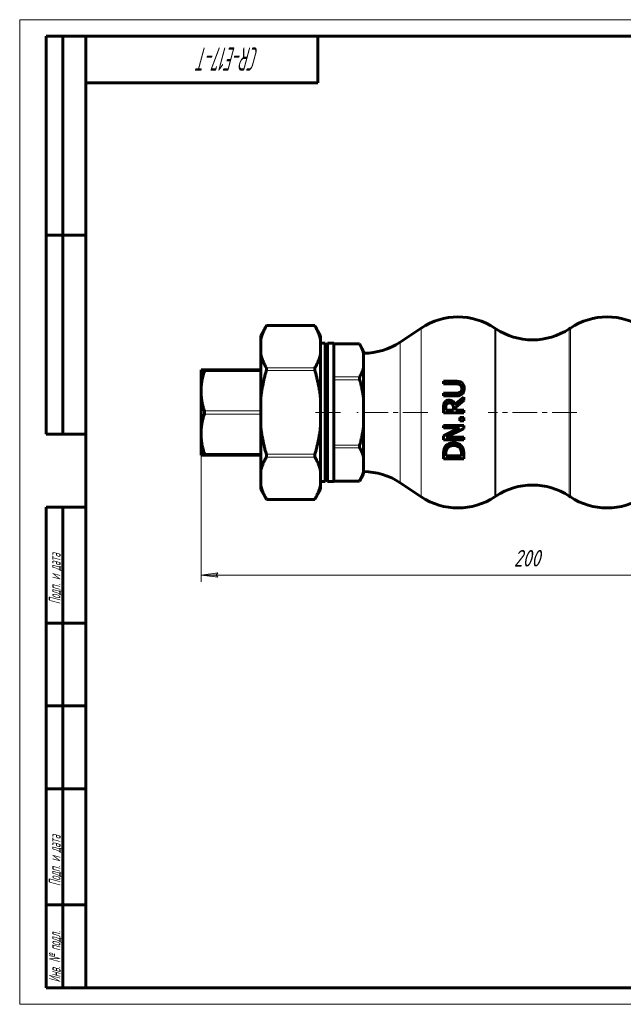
# Model space of a CAD drawing. Header units: millimetres. Extents: x 0 to 420, y 0 to 297.
# Tile 1 of 2: x 0 to 182, y 0 to 297. Entities that reach past the tile are written whole.
import ezdxf

# ---------------------------------------------------------------- set-up
doc = ezdxf.new("R2010")
doc.units = ezdxf.units.MM
for name, pattern in [('K5LT_AXLED', [12, 7.5, -1.5, 1.5, -1.5]), ('K5LT_BASIC', [0]), ('K5LT_THIN', [0])]:
    doc.linetypes.add(name, pattern=pattern)
doc.layers.add('Системный слой', color=7, linetype='Continuous')
doc.layers.add('Системный слой (1)', color=251, linetype='Continuous', true_color=0x6c6c6c)
doc.styles.add('KDIMTEXTSTYLE', font='GOST_AU.SHX', dxfattribs={"width": 0.96, "oblique": 15, "height": 5})
doc.styles.add('KTEXTSTYLE', font='GOST_AU.SHX', dxfattribs={"width": 0.56, "height": 5})
doc.dimstyles.new('KDIMSTYLE (1.00)', dxfattribs={"dimtxt": 5, "dimasz": 1, "dimexe": 2, "dimexo": 0, "dimgap": 1, "dimtad": 1, "dimtxsty": 'KDIMTEXTSTYLE', "dimsah": 1, "dimcen": 0, "dimdle": 1, "dimadec": 0, "dimazin": 0, "dimtfac": 0.667, "dimtmove": 0, "dimatfit": 3, "dimfxl": 1, "dimtvp": 1, "dimtolj": 1, "dimtzin": 0, "dimarcsym": 0})

# ---------------------------------------------------------------- blocks, each defined once
blk = doc.blocks.new('D0')
at = {"layer": 'Системный слой (1)'}
for points in [[(59.27, 129.46), (59.77, 130.12), (54.77, 129.46), (59.77, 128.8)], [(254.77, 129.46), (249.77, 130.12), (250.27, 129.46), (249.77, 128.8)]]:
    blk.add_hatch(color=7, dxfattribs=at).paths.add_polyline_path(points)
at = {"layer": 'Системный слой (1)', "color": 7, "linetype": 'K5LT_THIN', "lineweight": 18, "true_color": 0xffffff}
for p, q in [((254.77, 168.39), (254.77, 127.46)), ((54.77, 165.68), (54.77, 127.46)), ((54.77, 129.46), (59.77, 130.12)), ((59.77, 128.8), (54.77, 129.46)), ((59.77, 130.12), (59.27, 129.46)), ((59.27, 129.46), (59.77, 128.8)), ((250.27, 129.46), (249.77, 130.12)), ((249.77, 130.12), (254.77, 129.46)), ((254.77, 129.46), (249.77, 128.8)), ((249.77, 128.8), (250.27, 129.46))]:
    blk.add_line(p, q, dxfattribs=at)
blk.add_wipeout([(149.1, 130.46), (149.1, 137.84), (159.99, 137.84), (159.99, 130.46)]).dxf.layer = 'Системный слой (1)'
blk.add_line((54.77, 129.46), (254.77, 129.46), dxfattribs=at)
at = {"layer": 'Системный слой (1)', "color": 7, "insert": (149.1, 137.05), "char_height": 5, "attachment_point": 1, "style": 'KTEXTSTYLE'}
blk.add_mtext('\\H5.0;\\W1.000;\\Q15;\\Q15;\\W0.960;200', dxfattribs=at)
blk = doc.blocks.new('KDIMARROW_01')
at = {"layer": 'Системный слой'}
blk.add_hatch(color=0, dxfattribs=at).paths.add_polyline_path([(-5, -0.66), (0, 0), (-5, 0.66), (-4.5, 0)])
at = {"layer": 'Системный слой', "color": 0, "linetype": 'K5LT_THIN', "lineweight": 18}
for p, q in [((-4.5, 0), (-5, 0.66)), ((-5, 0.66), (0, 0)), ((0, 0), (-5, -0.66)), ((-5, -0.66), (-4.5, 0))]:
    blk.add_line(p, q, dxfattribs=at)
at = {"layer": 'Системный слой (1)', "color": 0, "linetype": 'K5LT_THIN', "lineweight": 18}
blk.add_line((347.5, 178.53), (346.5, 178.53), dxfattribs=at)
blk = doc.blocks.new('U14')
at = {"color": 7, "linetype": 'K5LT_THIN', "lineweight": 18, "true_color": 0xffffff}
for p, q in [((0, 0), (0, 297)), ((0, 297), (420, 297)), ((420, 0), (0, 0))]:
    blk.add_line(p, q, dxfattribs=at)
at = {"color": 143, "linetype": 'K5LT_BASIC', "lineweight": 60, "true_color": 0x33acca}
for p, q in [((8, 172), (8, 292)), ((20, 292), (8, 292)), ((13, 172), (13, 292)), ((20, 5), (20, 292)), ((20, 292), (415, 292)), ((90, 292), (90, 278)), ((90, 278), (20, 278)), ((20, 232), (8, 232)), ((20, 172), (8, 172)), ((8, 5), (8, 150)), ((20, 150), (8, 150)), ((13, 5), (13, 150)), ((20, 115), (8, 115)), ((20, 90), (8, 90)), ((20, 65), (8, 65)), ((20, 30), (8, 30)), ((20, 5), (8, 5)), ((415, 5), (20, 5))]:
    blk.add_line(p, q, dxfattribs=at)
at = {"color": 7, "attachment_point": 1, "style": 'KTEXTSTYLE'}
for s, insert, char_height, rotation in [('\\H5.0;\\W1.000;\\Q15;\\Q15;\\W0.560;\\H7.00;CR-E17-T', (72.2, 281.64), 7, 180), ('\\H5.0;\\W1.000;\\Q15;\\Q15;\\W0.560;\\H3.50;Подп. и дата', (8.82, 120.66), 3.5, 90), ('\\H5.0;\\W1.000;\\Q15;\\Q15;\\W0.560;\\H3.50;Подп. и дата', (8.82, 35.66), 3.5, 90), ('\\H5.0;\\W1.000;\\Q15;\\Q15;\\W0.560;\\H3.50;Инв. № подл.', (8.82, 6.57), 3.5, 90)]:
    blk.add_mtext(s, dxfattribs=dict(at, insert=insert, char_height=char_height, rotation=rotation))

msp = doc.modelspace()

# ---------------------------------------------------------------- linework, layer by layer
at = {"layer": 'Системный слой (1)', "color": 143, "linetype": 'K5LT_BASIC', "lineweight": 60, "true_color": 0x33acca}
for p, q in [((72.77, 201.768), (74.497, 204.76)), ((74.497, 204.76), (74.423, 204.626)), ((74.497, 204.76), (89.043, 204.76)), ((90.77, 201.768), (89.043, 204.76)), ((89.117, 204.626), (89.043, 204.76)), ((114.809, 199.738), (121.176, 203.983)), ((143.676, 203.775), (143.364, 203.983)), ((165.864, 203.775), (166.176, 203.983)), ((72.77, 200.434), (72.77, 201.768)), ((72.77, 196.202), (72.77, 200.434)), ((90.77, 201.768), (90.77, 200.434)), ((90.77, 196.202), (90.77, 200.434)), ((92.149, 199.379), (90.77, 199.379)), ((92.149, 157.679), (92.149, 199.379)), ((92.891, 198.095), (92.149, 199.379)), ((92.891, 199.379), (92.891, 157.679)), ((94.77, 199.379), (92.891, 199.379)), ((94.77, 157.679), (94.77, 199.379)), ((94.77, 199.225), (102.524, 199.225)), ((102.598, 199.091), (102.524, 199.225)), ((103.77, 197.066), (102.524, 199.225)), ((72.77, 182.761), (72.77, 196.202)), ((90.77, 196.202), (90.77, 182.761)), ((103.77, 197.066), (103.77, 196.262)), ((103.77, 196.262), (103.77, 192.072)), ((54.77, 191.379), (55.726, 191.38)), ((54.77, 185.959), (54.77, 191.379)), ((55.726, 191.38), (72.77, 191.38)), ((72.77, 191.38), (55.726, 191.38)), ((103.77, 192.072), (103.77, 182.72)), ((127.907, 187.96), (127.907, 187.149)), ((131.713, 187.96), (127.907, 187.96)), ((127.907, 187.149), (131.733, 187.149)), ((54.77, 183.95), (54.77, 185.959)), ((127.907, 184.356), (127.907, 183.546)), ((131.713, 184.356), (127.907, 184.356)), ((54.77, 173.109), (54.77, 183.95)), ((72.77, 174.298), (72.77, 182.761)), ((90.77, 174.298), (90.77, 182.761)), ((103.77, 182.72), (103.77, 174.339)), ((127.907, 183.546), (131.713, 183.546)), ((134.007, 183.136), (131.352, 180.965)), ((131.579, 180.155), (134.007, 182.083)), ((134.007, 182.083), (134.007, 183.136)), ((127.907, 179.987), (127.907, 178.415)), ((127.907, 178.415), (134.007, 178.415)), ((128.609, 179.225), (128.609, 180.031)), ((130.902, 179.225), (128.609, 179.225)), ((130.902, 179.937), (130.902, 179.225)), ((131.579, 179.225), (131.579, 180.155)), ((134.007, 179.225), (131.579, 179.225)), ((134.007, 178.415), (134.007, 179.225)), ((132.84, 177.011), (132.84, 176.032)), ((134.007, 177.011), (132.84, 177.011)), ((132.84, 176.032), (134.007, 176.032)), ((134.007, 176.032), (134.007, 177.011)), ((54.77, 171.1), (54.77, 173.109)), ((72.77, 160.856), (72.77, 174.298)), ((90.77, 174.298), (90.77, 160.856)), ((103.77, 174.339), (103.77, 164.987)), ((134.007, 174.638), (127.907, 174.638)), ((127.907, 174.638), (127.907, 173.882)), ((132.736, 173.882), (127.907, 171.425)), ((127.907, 173.882), (132.736, 173.882)), ((128.747, 171.029), (134.007, 173.728)), ((134.007, 173.728), (134.007, 174.638)), ((54.77, 165.679), (54.77, 171.1)), ((127.907, 171.425), (127.907, 170.273)), ((127.907, 170.273), (134.007, 170.273)), ((134.007, 171.029), (128.747, 171.029)), ((134.007, 170.273), (134.007, 171.029)), ((55.726, 165.68), (54.77, 165.679)), ((54.77, 165.679), (55.726, 165.679)), ((54.77, 165.679), (54.77, 165.679)), ((72.77, 165.679), (55.726, 165.679)), ((55.726, 165.679), (72.77, 165.679)), ((103.77, 164.987), (103.77, 160.797)), ((127.907, 165.972), (127.907, 164.583)), ((127.907, 164.583), (134.007, 164.583)), ((128.609, 165.394), (128.609, 166.012)), ((133.305, 165.394), (128.609, 165.394)), ((133.305, 166.012), (133.305, 165.394)), ((134.007, 164.583), (134.007, 165.987)), ((72.77, 156.625), (72.77, 160.856)), ((90.77, 156.625), (90.77, 160.856)), ((103.77, 160.797), (103.77, 159.993)), ((92.149, 157.679), (90.77, 157.679)), ((92.891, 158.964), (92.149, 157.679)), ((94.77, 157.679), (92.891, 157.679)), ((94.77, 157.834), (102.524, 157.834)), ((103.77, 159.993), (102.524, 157.834)), ((72.77, 155.291), (72.77, 156.625)), ((72.77, 155.291), (74.497, 152.299)), ((90.77, 155.291), (89.043, 152.299)), ((90.77, 156.625), (90.77, 155.291)), ((114.809, 157.32), (121.176, 153.075)), ((74.423, 152.433), (74.497, 152.299)), ((74.497, 152.299), (89.043, 152.299)), ((89.043, 152.299), (89.117, 152.433)), ((143.676, 153.283), (143.364, 153.075)), ((165.864, 153.283), (166.176, 153.075))]:
    msp.add_line(p, q, dxfattribs=at)
at = {"layer": 'Системный слой (1)', "color": 7, "linetype": 'K5LT_THIN', "lineweight": 18, "true_color": 0xffffff}
for p, q in [((74.423, 204.626), (89.117, 204.626)), ((121.176, 203.983), (121.176, 153.075)), ((143.364, 153.075), (143.364, 203.983)), ((143.676, 203.775), (143.676, 153.283)), ((165.864, 153.283), (165.864, 203.775)), ((166.176, 203.983), (166.176, 153.075)), ((94.77, 199.091), (102.598, 199.091)), ((114.809, 157.32), (114.809, 199.738)), ((55.726, 190.88), (72.77, 190.88)), ((89.117, 192.011), (74.423, 192.011)), ((74.423, 191.145), (89.117, 191.145)), ((102.598, 189.243), (94.77, 189.243)), ((94.77, 188.377), (102.598, 188.377)), ((72.77, 179.03), (55.726, 179.03)), ((55.726, 178.03), (72.77, 178.03)), ((102.598, 168.682), (94.77, 168.682)), ((94.77, 167.816), (102.598, 167.816)), ((72.77, 166.18), (55.726, 166.18)), ((55.726, 165.68), (72.77, 165.68)), ((89.117, 165.914), (74.423, 165.914)), ((74.423, 165.048), (89.117, 165.048)), ((102.598, 157.968), (94.77, 157.968)), ((89.117, 152.433), (74.423, 152.433))]:
    msp.add_line(p, q, dxfattribs=at)
at = {"layer": 'Системный слой (1)', "color": 30, "linetype": 'K5LT_AXLED', "lineweight": 18, "true_color": 0xff8000}
for p, q in [((96.77, 178.529), (88.77, 178.529)), ((123.176, 178.529), (101.77, 178.529)), ((168.176, 178.529), (141.364, 178.529))]:
    msp.add_line(p, q, dxfattribs=at)
at = {"layer": 'Системный слой (1)', "color": 143, "linetype": 'K5LT_BASIC', "lineweight": 60, "true_color": 0x33acca}
for centre, start, end in [((132.27, 187.342), 56.30993, 123.69007), ((177.27, 187.342), 56.30993, 123.69007), ((154.77, 220.416), 236.30993, 303.69007), ((103.715, 216.379), 270.15903, 303.69007), ((103.715, 140.679), 56.30993, 89.84097), ((154.77, 136.642), 56.30993, 123.69007), ((132.27, 169.716), 236.30993, 303.69007), ((177.27, 169.716), 236.30993, 303.69007)]:
    msp.add_arc(centre, 20, start, end, dxfattribs=at)
for points, weights in [([(74.423, 204.626), (73.185, 202.408), (72.77, 200.434)], [1.01255395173, 1.02110626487, 1]), ([(90.77, 200.434), (90.355, 202.408), (89.117, 204.626)], [1, 1.02110626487, 1.01255395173]), ([(103.77, 196.262), (103.42, 197.603), (102.598, 199.091)], [1, 1.02626580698, 1.03118049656]), ([(72.77, 196.202), (73.185, 194.228), (74.423, 192.011)], [1, 1.02110626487, 1.01255395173]), ([(89.117, 192.011), (90.355, 194.228), (90.77, 196.202)], [1.01255395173, 1.02110626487, 1]), ([(55.726, 190.88), (54.909, 188.271), (54.77, 185.959)], [1.05775425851, 1.0512171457, 1]), ([(74.423, 191.145), (73.185, 186.709), (72.77, 182.761)], [1.01255395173, 1.02110626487, 1]), ([(90.77, 182.761), (90.355, 186.709), (89.117, 191.145)], [1, 1.02110626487, 1.01255395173]), ([(102.598, 189.243), (103.42, 190.731), (103.77, 192.072)], [1.03118049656, 1.02626580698, 1]), ([(103.77, 182.72), (103.42, 185.402), (102.598, 188.377)], [1, 1.02626580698, 1.03118049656]), ([(54.77, 183.95), (54.909, 181.638), (55.726, 179.03)], [1, 1.0512171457, 1.05775425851]), ([(55.726, 178.03), (54.909, 175.421), (54.77, 173.109)], [1.05775425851, 1.0512171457, 1]), ([(72.77, 174.298), (73.185, 170.349), (74.423, 165.914)], [1, 1.02110626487, 1.01255395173]), ([(89.117, 165.914), (90.355, 170.349), (90.77, 174.298)], [1.01255395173, 1.02110626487, 1]), ([(102.598, 168.682), (103.42, 171.657), (103.77, 174.339)], [1.03118049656, 1.02626580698, 1]), ([(54.77, 171.1), (54.909, 168.788), (55.726, 166.18)], [1, 1.0512171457, 1.05775425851]), ([(103.77, 164.987), (103.42, 166.328), (102.598, 167.816)], [1, 1.02626580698, 1.03118049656]), ([(74.423, 165.048), (73.185, 162.831), (72.77, 160.856)], [1.01255395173, 1.02110626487, 1]), ([(90.77, 160.856), (90.355, 162.831), (89.117, 165.048)], [1, 1.02110626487, 1.01255395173]), ([(102.598, 157.968), (103.42, 159.456), (103.77, 160.797)], [1.03118049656, 1.02626580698, 1]), ([(72.77, 156.625), (73.185, 154.651), (74.423, 152.433)], [1, 1.02110626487, 1.01255395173]), ([(89.117, 152.433), (90.355, 154.651), (90.77, 156.625)], [1.01255395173, 1.02110626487, 1])]:
    msp.add_rational_spline(points, weights, degree=2, dxfattribs=at)
for points, knots in [([(55.726, 191.38), (55.735, 191.38), (55.744, 191.378), (55.782, 191.359), (55.798, 191.314), (55.798, 191.178), (55.782, 191.081), (55.744, 190.939), (55.735, 190.91), (55.726, 190.88)], [0.11917032, 0.11917032, 0.11917032, 0.11917032, 0.12948272, 0.12948272, 0.17028688, 0.17028688, 0.21109104, 0.21109104, 0.22140345, 0.22140345, 0.22140345, 0.22140345]), ([(74.423, 192.011), (74.433, 191.992), (74.443, 191.971), (74.482, 191.867), (74.497, 191.76), (74.497, 191.529), (74.482, 191.394), (74.443, 191.22), (74.433, 191.182), (74.423, 191.145)], [0.11565829, 0.11565829, 0.11565829, 0.11565829, 0.12679251, 0.12679251, 0.16674652, 0.16674652, 0.20670053, 0.20670053, 0.21783476, 0.21783476, 0.21783476, 0.21783476]), ([(89.117, 191.145), (89.107, 191.182), (89.097, 191.22), (89.058, 191.394), (89.043, 191.529), (89.043, 191.76), (89.058, 191.867), (89.097, 191.971), (89.107, 191.992), (89.117, 192.011)], [0.43243256, 0.43243256, 0.43243256, 0.43243256, 0.44356678, 0.44356678, 0.48352079, 0.48352079, 0.5234748, 0.5234748, 0.53460902, 0.53460902, 0.53460902, 0.53460902]), ([(102.598, 188.377), (102.587, 188.414), (102.578, 188.451), (102.539, 188.625), (102.524, 188.761), (102.524, 188.993), (102.539, 189.101), (102.578, 189.204), (102.587, 189.225), (102.598, 189.243)], [0.43126319, 0.43126319, 0.43126319, 0.43126319, 0.44212372, 0.44212372, 0.48236034, 0.48236034, 0.52259695, 0.52259695, 0.53345749, 0.53345749, 0.53345749, 0.53345749]), ([(133.572, 187.377), (133.479, 187.474), (133.375, 187.56), (133.144, 187.705), (133.02, 187.762), (132.679, 187.876), (132.375, 187.938), (131.869, 187.959), (131.791, 187.96), (131.713, 187.96)], [-0.31100159, -0.31100159, -0.31100159, -0.31100159, -0.23187811, -0.23187811, -0.15209067, -0.15209067, -0.02339016, -0.02339016, 0, 0, 0, 0]), ([(131.733, 187.149), (131.941, 187.149), (132.167, 187.139), (132.489, 187.086), (132.663, 187.048), (132.884, 186.925), (132.914, 186.907), (132.944, 186.887)], [-0.19138939, -0.19138939, -0.19138939, -0.19138939, -0.07635505, -0.07635505, -0.01068224, -0.01068224, 0, 0, 0, 0]), ([(134.135, 185.75), (134.135, 186.039), (134.108, 186.348), (133.95, 186.857), (133.834, 187.073), (133.642, 187.302), (133.608, 187.34), (133.572, 187.377)], [-0.18125727, -0.18125727, -0.18125727, -0.18125727, -0.09137413, -0.09137413, -0.01566387, -0.01566387, 0, 0, 0, 0]), ([(132.944, 184.618), (132.802, 184.525), (132.647, 184.46), (132.339, 184.39), (132.138, 184.366), (131.82, 184.357), (131.766, 184.356), (131.713, 184.356)], [-0.18915548, -0.18915548, -0.18915548, -0.18915548, -0.09537547, -0.09537547, -0.0160523, -0.0160523, 0, 0, 0, 0]), ([(132.944, 186.887), (133.018, 186.838), (133.085, 186.78), (133.203, 186.643), (133.252, 186.566), (133.351, 186.361), (133.42, 186.171), (133.442, 185.846), (133.443, 185.798), (133.443, 185.75)], [-0.21389788, -0.21389788, -0.21389788, -0.21389788, -0.15846259, -0.15846259, -0.10082612, -0.10082612, -0.01483138, -0.01483138, 0, 0, 0, 0]), ([(133.443, 185.75), (133.443, 185.626), (133.434, 185.498), (133.409, 185.36), (133.406, 185.345), (133.393, 185.287), (133.382, 185.244), (133.356, 185.16), (133.341, 185.119), (133.322, 185.074), (133.319, 185.069), (133.306, 185.038), (133.294, 185.014), (133.219, 184.873), (133.138, 184.772), (133.006, 184.662), (132.976, 184.64), (132.944, 184.618)], [-0.13282634, -0.13282634, -0.13282634, -0.13282634, -0.09415517, -0.09415517, -0.08947265, -0.08947265, -0.07573203, -0.07573203, -0.06227916, -0.06227916, -0.06048882, -0.06048882, -0.05200087, -0.05200087, -0.01157149, -0.01157149, 0, 0, 0, 0]), ([(133.572, 184.129), (133.657, 184.214), (133.732, 184.307), (133.865, 184.511), (133.92, 184.621), (134.036, 184.911), (134.11, 185.17), (134.133, 185.616), (134.135, 185.683), (134.135, 185.75)], [-0.28808887, -0.28808887, -0.28808887, -0.28808887, -0.21417649, -0.21417649, -0.13808635, -0.13808635, -0.02086155, -0.02086155, 0, 0, 0, 0]), ([(128.228, 181.539), (128.137, 181.398), (128.065, 181.248), (128, 181.038), (127.987, 180.986), (127.972, 180.911), (127.967, 180.888), (127.959, 180.835), (127.954, 180.803), (127.945, 180.736), (127.941, 180.701), (127.934, 180.63), (127.93, 180.593), (127.924, 180.516), (127.921, 180.477), (127.916, 180.395), (127.914, 180.352), (127.911, 180.269), (127.91, 180.227), (127.907, 180.119), (127.907, 180.053), (127.907, 179.987)], [-0.2497723, -0.2497723, -0.2497723, -0.2497723, -0.15056215, -0.15056215, -0.11867227, -0.11867227, -0.10560665, -0.10560665, -0.08970313, -0.08970313, -0.07469113, -0.07469113, -0.06041165, -0.06041165, -0.04637646, -0.04637646, -0.03256126, -0.03256126, -0.01986102, -0.01986102, 0, 0, 0, 0]), ([(129.563, 182.231), (129.416, 182.231), (129.268, 182.218), (128.998, 182.156), (128.876, 182.112), (128.671, 181.995), (128.488, 181.883), (128.283, 181.62), (128.255, 181.58), (128.228, 181.539)], [-0.32247513, -0.32247513, -0.32247513, -0.32247513, -0.20426882, -0.20426882, -0.09998353, -0.09998353, -0.01478545, -0.01478545, 0, 0, 0, 0]), ([(128.816, 181), (128.862, 181.068), (128.917, 181.13), (129.007, 181.205), (129.034, 181.224), (129.084, 181.256), (129.108, 181.269), (129.138, 181.284), (129.147, 181.288), (129.165, 181.296), (129.176, 181.301), (129.276, 181.343), (129.371, 181.365), (129.521, 181.383), (129.574, 181.386), (129.627, 181.386)], [-0.081212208, -0.081212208, -0.081212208, -0.081212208, -0.064840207, -0.064840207, -0.057824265, -0.057824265, -0.051377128, -0.051377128, -0.048886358, -0.048886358, -0.04568197, -0.04568197, -0.016080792, -0.016080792, 0, 0, 0, 0]), ([(131.352, 180.965), (131.262, 181.206), (131.138, 181.428), (130.862, 181.745), (130.704, 181.896), (130.282, 182.128), (130.054, 182.192), (129.732, 182.227), (129.647, 182.231), (129.563, 182.231)], [-0.28575253, -0.28575253, -0.28575253, -0.28575253, -0.17149315, -0.17149315, -0.09792792, -0.09792792, -0.02564567, -0.02564567, 0, 0, 0, 0]), ([(129.627, 181.386), (129.741, 181.386), (129.856, 181.377), (130.04, 181.344), (130.105, 181.327), (130.169, 181.306), (130.175, 181.304), (130.207, 181.292), (130.233, 181.282), (130.382, 181.216), (130.492, 181.139), (130.586, 181.04)], [-0.094528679, -0.094528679, -0.094528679, -0.094528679, -0.068041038, -0.068041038, -0.05109105, -0.05109105, -0.049359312, -0.049359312, -0.041381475, -0.041381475, 0, 0, 0, 0]), ([(131.713, 183.546), (132.241, 183.546), (132.601, 183.609), (133.072, 183.76), (133.269, 183.866), (133.488, 184.048), (133.531, 184.088), (133.572, 184.129)], [-0.16668104, -0.16668104, -0.16668104, -0.16668104, -0.08659409, -0.08659409, -0.01774003, -0.01774003, 0, 0, 0, 0]), ([(55.726, 179.03), (55.735, 178.999), (55.744, 178.968), (55.782, 178.808), (55.798, 178.666), (55.798, 178.394), (55.782, 178.251), (55.744, 178.091), (55.735, 178.06), (55.726, 178.03)], [0.11917032, 0.11917032, 0.11917032, 0.11917032, 0.12948272, 0.12948272, 0.17028688, 0.17028688, 0.21109104, 0.21109104, 0.22140345, 0.22140345, 0.22140345, 0.22140345]), ([(128.609, 180.031), (128.609, 180.061), (128.609, 180.095), (128.61, 180.167), (128.612, 180.205), (128.616, 180.278), (128.618, 180.313), (128.624, 180.381), (128.627, 180.415), (128.635, 180.479), (128.64, 180.511), (128.648, 180.56), (128.652, 180.579), (128.658, 180.61), (128.661, 180.622), (128.694, 180.765), (128.743, 180.889), (128.816, 181)], [-0.10407538, -0.10407538, -0.10407538, -0.10407538, -0.09116184, -0.09116184, -0.07905139, -0.07905139, -0.0685405, -0.0685405, -0.05874606, -0.05874606, -0.0495455, -0.0495455, -0.04392012, -0.04392012, -0.04002851, -0.04002851, 0, 0, 0, 0]), ([(130.586, 181.04), (130.65, 180.976), (130.703, 180.905), (130.807, 180.711), (130.831, 180.609), (130.886, 180.363), (130.902, 180.147), (130.902, 179.937)], [-0.084920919, -0.084920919, -0.084920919, -0.084920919, -0.075933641, -0.075933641, -0.063025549, -0.063025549, 0, 0, 0, 0]), ([(130.962, 169.393), (130.671, 169.393), (130.382, 169.367), (129.765, 169.231), (129.527, 169.123), (129.046, 168.869), (128.769, 168.643), (128.489, 168.298), (128.438, 168.229), (128.391, 168.157)], [-0.24296639, -0.24296639, -0.24296639, -0.24296639, -0.19824351, -0.19824351, -0.14433959, -0.14433959, -0.02793338, -0.02793338, 0, 0, 0, 0]), ([(133.517, 168.147), (133.385, 168.348), (133.224, 168.528), (132.802, 168.882), (132.562, 169.013), (132.035, 169.258), (131.662, 169.35), (131.168, 169.389), (131.065, 169.393), (130.962, 169.393)], [-0.25508044, -0.25508044, -0.25508044, -0.25508044, -0.20738261, -0.20738261, -0.14849463, -0.14849463, -0.031062, -0.031062, 0, 0, 0, 0]), ([(102.598, 167.816), (102.587, 167.834), (102.578, 167.854), (102.539, 167.958), (102.524, 168.066), (102.524, 168.298), (102.539, 168.434), (102.578, 168.608), (102.587, 168.645), (102.598, 168.682)], [0.43126319, 0.43126319, 0.43126319, 0.43126319, 0.44212372, 0.44212372, 0.48236034, 0.48236034, 0.52259695, 0.52259695, 0.53345749, 0.53345749, 0.53345749, 0.53345749]), ([(128.391, 168.157), (128.314, 168.04), (128.248, 167.915), (128.14, 167.662), (128.095, 167.535), (128.051, 167.382), (128.043, 167.353), (128.026, 167.287), (128.016, 167.247), (127.995, 167.146), (127.983, 167.081), (127.959, 166.925), (127.947, 166.832), (127.93, 166.649), (127.924, 166.564), (127.916, 166.407), (127.913, 166.338), (127.908, 166.167), (127.907, 166.069), (127.907, 165.972)], [-0.55432445, -0.55432445, -0.55432445, -0.55432445, -0.3962405, -0.3962405, -0.244901, -0.244901, -0.21468667, -0.21468667, -0.18074498, -0.18074498, -0.13801567, -0.13801567, -0.09104843, -0.09104843, -0.05665864, -0.05665864, -0.03233649, -0.03233649, 0, 0, 0, 0]), ([(128.609, 166.012), (128.609, 166.097), (128.61, 166.176), (128.616, 166.335), (128.621, 166.413), (128.634, 166.566), (128.643, 166.638), (128.659, 166.746), (128.666, 166.787), (128.679, 166.854), (128.684, 166.882), (128.692, 166.914), (128.693, 166.922), (128.695, 166.929), (128.752, 167.173), (128.845, 167.405), (128.974, 167.624)], [-0.13238297, -0.13238297, -0.13238297, -0.13238297, -0.12386485, -0.12386485, -0.11376926, -0.11376926, -0.10187728, -0.10187728, -0.09316449, -0.09316449, -0.08563071, -0.08563071, -0.08314416, -0.08314405, -0.08314405, 0, 0, 0, 0]), ([(128.974, 167.624), (129.081, 167.797), (129.214, 167.952), (129.539, 168.213), (129.723, 168.313), (130.247, 168.504), (130.6, 168.548), (130.952, 168.548)], [-0.23872071, -0.23872071, -0.23872071, -0.23872071, -0.17214748, -0.17214748, -0.10588559, -0.10588559, 0, 0, 0, 0]), ([(130.952, 168.548), (131.224, 168.548), (131.505, 168.525), (131.946, 168.417), (132.179, 168.34), (132.609, 168.053), (132.77, 167.889), (132.899, 167.698)], [-0.28655875, -0.28655875, -0.28655875, -0.28655875, -0.15854091, -0.15854091, -0.07320469, -0.07320469, 0, 0, 0, 0]), ([(132.899, 167.698), (133.118, 167.386), (133.189, 167.096), (133.283, 166.651), (133.305, 166.321), (133.305, 166.012)], [-0.14858847, -0.14858847, -0.14858847, -0.14858847, -0.10266627, -0.10266627, 0, 0, 0, 0]), ([(134.007, 165.987), (134.007, 166.349), (133.989, 166.756), (133.892, 167.302), (133.823, 167.602), (133.587, 168.033), (133.553, 168.091), (133.517, 168.147)], [-0.4180596, -0.4180596, -0.4180596, -0.4180596, -0.15732265, -0.15732265, -0.02139428, -0.02139428, 0, 0, 0, 0]), ([(55.726, 166.18), (55.735, 166.149), (55.744, 166.12), (55.782, 165.978), (55.798, 165.881), (55.798, 165.745), (55.782, 165.7), (55.744, 165.681), (55.735, 165.68), (55.726, 165.68)], [0.11917032, 0.11917032, 0.11917032, 0.11917032, 0.12948272, 0.12948272, 0.17028688, 0.17028688, 0.21109104, 0.21109104, 0.22140345, 0.22140345, 0.22140345, 0.22140345]), ([(74.423, 165.914), (74.433, 165.877), (74.443, 165.839), (74.482, 165.665), (74.497, 165.53), (74.497, 165.299), (74.482, 165.192), (74.443, 165.088), (74.433, 165.067), (74.423, 165.048)], [0.7659256, 0.7659256, 0.7659256, 0.7659256, 0.77705982, 0.77705982, 0.81701383, 0.81701383, 0.85696784, 0.85696784, 0.86810207, 0.86810207, 0.86810207, 0.86810207]), ([(89.117, 165.048), (89.107, 165.067), (89.097, 165.088), (89.058, 165.192), (89.043, 165.299), (89.043, 165.53), (89.058, 165.665), (89.097, 165.839), (89.107, 165.877), (89.117, 165.914)], [0.43243256, 0.43243256, 0.43243256, 0.43243256, 0.44356678, 0.44356678, 0.48352079, 0.48352079, 0.5234748, 0.5234748, 0.53460902, 0.53460902, 0.53460902, 0.53460902]), ([(102.524, 157.834), (102.524, 157.834), (102.539, 157.863), (102.578, 157.933), (102.587, 157.95), (102.598, 157.968)], [0.48235833, 0.48235833, 0.48235833, 0.48235833, 0.522596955, 0.522596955, 0.533457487, 0.533457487, 0.533457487, 0.533457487])]:
    msp.add_open_spline(points, degree=3, knots=knots, dxfattribs=at)

# ---------------------------------------------------------------- next in the draw order: dimensions: what is measured, and where the dimension line sits
at = {"layer": 'Системный слой (1)', "color": 7}
dim = msp.add_linear_dim(base=(54.77, 129.461), p1=(254.77, 168.39), p2=(54.77, 165.679), dimstyle='KDIMSTYLE (1.00)', override={"dimexo": 0, "dimpost": '\\H5.0;\\W0.960;\\Q15;<>', "dimblk1": 'KDIMARROW_01', "dimblk2": 'KDIMARROW_01', "dimse1": 0, "dimse2": 0, "dimclrt": 7, "dimtol": 1, "dimtp": 0, "dimtm": 0, "dimtdec": 5, "dimtolj": 1}, dxfattribs=at)
dim.commit()
dim.dimension.update_dxf_attribs({"geometry": 'D0', "text_midpoint": (154.77, 129.461), "dimtype": 160})

# ---------------------------------------------------------------- next in the draw order: block references
msp.add_blockref('U14', (0, 0))

doc.saveas('drawing.dxf')
